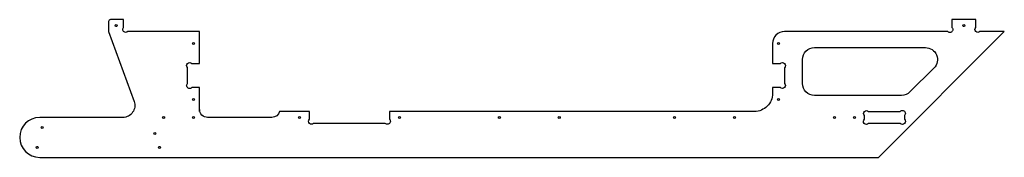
# Model space of a CAD drawing. Header units: millimetres. Extents: x -264 to 722, y 162 to 300.
import ezdxf

# ---------------------------------------------------------------- set-up
doc = ezdxf.new("R2010")
doc.units = ezdxf.units.MM
doc.layers.get('0').update_dxf_attribs({"linetype": 'CONTINUOUS'})

msp = doc.modelspace()

# ---------------------------------------------------------------- linework, layer by layer
for points in [[(-172.82, 300, 0.414214), (-174.82, 298), (-174.82, 288), (-149.38, 218.1, -0.520567), (-160.66, 202), (-243.85, 202, 1), (-243.85, 162), (595.52, 162), (721.52, 288), (697.16, 288, -1), (692.92, 292.25), (692.92, 300), (669.12, 300), (669.12, 292.26, -1), (664.9, 288), (501.52, 288, 0.414214), (489.52, 276), (489.52, 256.1), (497.38, 256.1, -1), (501.62, 251.86), (501.62, 236.14, -1), (497.38, 231.9), (489.52, 231.9), (489.52, 226, -0.414214), (471.52, 208), (106.3, 208), (106.3, 200.17, -1), (101.99, 196), (30.32, 196, -1), (26.1, 200.27), (26.1, 208), (-3.8, 208, -0.341999), (-11.55, 202), (-75.8, 202, -0.414214), (-83.8, 210), (-83.8, 208), (-83.8, 208), (-83.8, 231.9), (-91.64, 231.9, -1), (-95.9, 236.12), (-95.9, 251.91, -1), (-91.6, 256.1), (-83.8, 256.1), (-83.8, 288), (-156, 288, -1), (-159.82, 292.06), (-159.82, 300)], [(651.09, 251.51), (627.09, 227.51, -0.198912), (618.61, 224), (531.52, 224, -0.414214), (519.52, 236), (519.52, 260, -0.414214), (531.52, 272), (642.61, 272, -0.668179)], [(621.65, 203.93), (621.65, 200.14, -1), (617.4, 195.9), (585.62, 195.9, -1), (581.45, 200.21), (581.45, 203.86, -0.952804), (585.69, 208.1), (617.34, 208.1, -1.000004)]]:
    msp.add_lwpolyline(points, format="xyb", close=True)
for centre in [(-167.32, 294), (681.02, 294), (-89.8, 276), (495.52, 276), (-89.8, 220), (495.52, 220), (-119.8, 202), (-89.8, 202), (16.2, 202), (116.2, 202), (216.2, 202), (276.2, 202), (391.55, 202), (451.55, 202), (551.55, 202), (571.55, 202), (-241.34, 192), (-128.52, 186), (-246.34, 172), (-123.96, 172)]:
    msp.add_circle(centre, 1)

doc.saveas('drawing.dxf')
